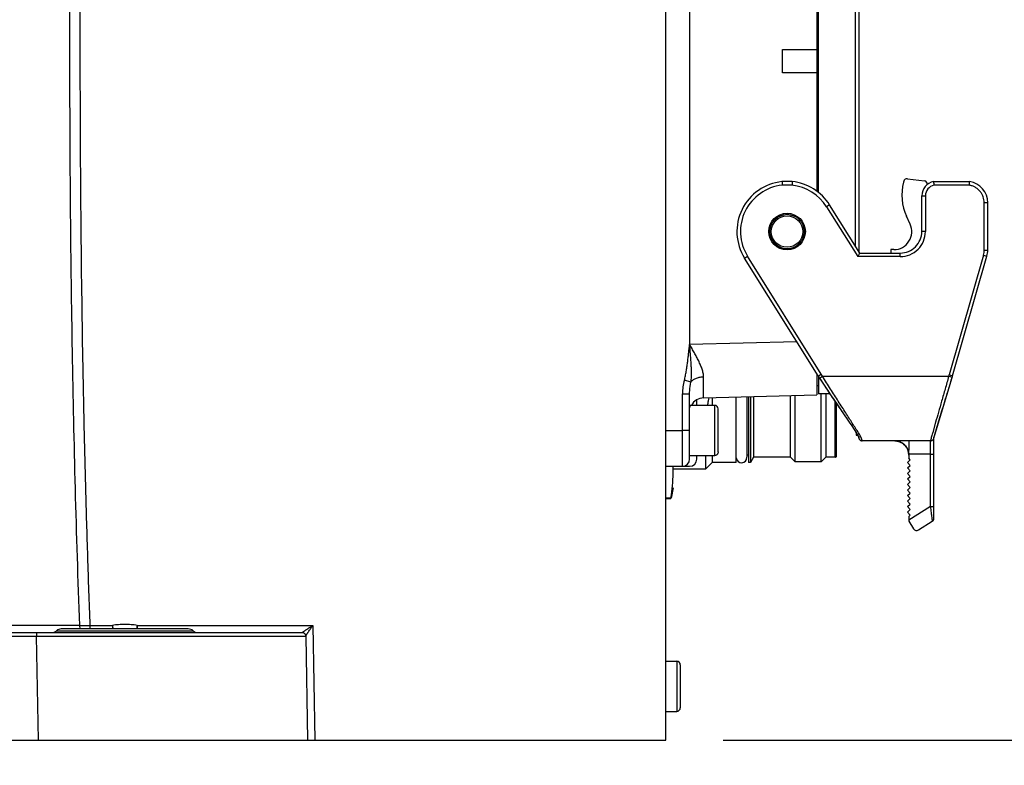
# Model space of a CAD drawing. Header units: millimetres. Extents: x 5828 to 6704, y 123 to 421.
# Tile 253 of 256: x 6562.44 to 6569.31, y 316.68 to 321.88. Entities that reach past the tile are written whole.
import ezdxf

# ---------------------------------------------------------------- set-up
doc = ezdxf.new("R2010")
doc.units = ezdxf.units.MM
for name, color, linetype in [('外形图', 7, 'Continuous'), ('尺寸标注', 7, 'Continuous'), ('运动范围', 7, 'Continuous')]:
    doc.layers.add(name, color=color, linetype=linetype)
doc.styles.add('微软雅黑', font='msyh.ttc', dxfattribs={"height": 1.5})
doc.dimstyles.new('尺寸标注_1_20比例', dxfattribs={"dimtxt": 1.5, "dimasz": 1.25, "dimexe": 0.5, "dimexo": 0.4, "dimgap": 0.5, "dimtad": 1, "dimdec": 1, "dimlfac": 20, "dimdsep": 46, "dimtxsty": '微软雅黑', "dimcen": 0.09, "dimadec": 0, "dimazin": 0, "dimtp": 0.01, "dimtm": 0.01, "dimtfac": 1, "dimtdec": 1, "dimtofl": 0, "dimtmove": 0, "dimatfit": 3, "dimfxl": 1, "dimtolj": 1, "dimarcsym": 0})

# ---------------------------------------------------------------- blocks, each defined once
blk = doc.blocks.new('*D1138')
at = {"layer": 'Defpoints', "color": 0}
for p in [(6564.7628, 336.8553), (6566.9462, 316.8553), (6625.1281, 316.8553)]:
    blk.add_point(p, dxfattribs=at)
at = {"layer": '尺寸标注', "color": 0, "lineweight": -2}
for p, q in [((6565.1628, 336.8553), (6625.6281, 336.8553)), ((6625.1281, 335.6053), (6625.1281, 318.1053)), ((6567.3462, 316.8553), (6625.6281, 316.8553))]:
    blk.add_line(p, q, dxfattribs=at)
at = {"layer": '尺寸标注', "color": 0}
for points in [[(6625.3364, 335.6053), (6624.9197, 335.6053), (6625.1281, 336.8553)], [(6624.9197, 318.1053), (6625.3364, 318.1053), (6625.1281, 316.8553)]]:
    blk.add_solid(points, dxfattribs=at)
at = {"layer": '尺寸标注', "color": 0, "insert": (6623.8564, 326.8553), "char_height": 1.5, "attachment_point": 5, "rotation": 90, "style": '微软雅黑'}
blk.add_mtext('\\A1;\\A1;{\\fAlibaba PuHuiTi 3.0 55 Regular|b0|i0|c134|p18;400}', dxfattribs=at)
blk = doc.blocks.new('*D1143')
at = {"layer": 'Defpoints', "color": 0}
for p in [(6585.6452, 336.8553), (6559.0462, 313.4006), (6585.6452, 297.3862)]:
    blk.add_point(p, dxfattribs=at)
at = {"layer": '尺寸标注', "color": 0, "lineweight": -2}
for p, q in [((6585.6452, 336.4553), (6585.6452, 296.8862)), ((6559.0462, 313.0006), (6559.0462, 296.8862)), ((6560.2962, 297.3862), (6584.3952, 297.3862))]:
    blk.add_line(p, q, dxfattribs=at)
at = {"layer": '尺寸标注', "color": 0}
for points in [[(6560.2962, 297.5945), (6560.2962, 297.1779), (6559.0462, 297.3862)], [(6584.3952, 297.1779), (6584.3952, 297.5945), (6585.6452, 297.3862)]]:
    blk.add_solid(points, dxfattribs=at)
at = {"layer": '尺寸标注', "color": 0, "insert": (6572.0949, 298.6578), "char_height": 1.5, "attachment_point": 5, "style": '微软雅黑'}
blk.add_mtext('\\A1;\\A1;{\\fAlibaba PuHuiTi 3.0 55 Regular|b0|i0|c134|p18;532}', dxfattribs=at)
blk = doc.blocks.new('*D1148')
at = {"layer": 'Defpoints', "color": 0}
for p in [(6566.9462, 316.8553), (6585.3708, 301.1782), (6625.0627, 301.1782)]:
    blk.add_point(p, dxfattribs=at)
at = {"layer": '尺寸标注', "color": 0, "lineweight": -2}
for p, q in [((6567.3462, 316.8553), (6625.5627, 316.8553)), ((6625.0627, 315.6053), (6625.0627, 302.4282)), ((6585.7708, 301.1782), (6625.5627, 301.1782))]:
    blk.add_line(p, q, dxfattribs=at)
at = {"layer": '尺寸标注', "color": 0}
for points in [[(6625.271, 315.6053), (6624.8544, 315.6053), (6625.0627, 316.8553)], [(6624.8544, 302.4282), (6625.271, 302.4282), (6625.0627, 301.1782)]]:
    blk.add_solid(points, dxfattribs=at)
at = {"layer": '尺寸标注', "color": 0, "insert": (6623.7911, 309.0167), "char_height": 1.5, "attachment_point": 5, "rotation": 90, "style": '微软雅黑'}
blk.add_mtext('\\A1;\\A1;{\\fAlibaba PuHuiTi 3.0 55 Regular|b0|i0|c134|p18;313.5}', dxfattribs=at)
blk = doc.blocks.new('*D1157')
at = {"layer": 'Defpoints', "color": 0}
for p in [(6616.6112, 336.8553), (6559.0462, 313.0006), (6616.6112, 278.1994)]:
    blk.add_point(p, dxfattribs=at)
at = {"layer": '尺寸标注', "color": 0, "lineweight": -2}
for p, q in [((6616.6112, 336.4553), (6616.6112, 277.6994)), ((6559.0462, 312.6006), (6559.0462, 277.6994)), ((6560.2962, 278.1994), (6615.3612, 278.1994))]:
    blk.add_line(p, q, dxfattribs=at)
at = {"layer": '尺寸标注', "color": 0}
for points in [[(6560.2962, 278.4078), (6560.2962, 277.9911), (6559.0462, 278.1994)], [(6615.3612, 277.9911), (6615.3612, 278.4078), (6616.6112, 278.1994)]]:
    blk.add_solid(points, dxfattribs=at)
at = {"layer": '尺寸标注', "color": 0, "insert": (6587.8287, 279.479), "char_height": 1.5, "attachment_point": 5, "style": '微软雅黑'}
blk.add_mtext('\\A1;1151.3', dxfattribs=at)

msp = doc.modelspace()

# ---------------------------------------------------------------- linework, layer by layer
at = {"layer": '外形图', "linetype": 'ByBlock'}
for p, q in [((6566.9462, 316.8553), (6566.9462, 326.3553)), ((6567.1112, 323.5657), (6567.1112, 319.6139)), ((6568.2912, 322.917), (6568.2912, 320.2626)), ((6568.2658, 322.8764), (6568.2658, 320.3032)), ((6567.9987, 322.4981), (6567.9987, 320.6816)), ((6568.0112, 320.6717), (6568.0112, 322.508)), ((6567.7587, 321.6711), (6567.9987, 321.6711)), ((6567.7587, 321.5086), (6567.7587, 321.6711)), ((6567.9987, 321.5086), (6567.7587, 321.5086)), ((6568.6317, 320.771), (6568.75, 320.7551)), ((6567.8267, 320.7505), (6567.7557, 320.7505)), ((6567.8254, 320.7255), (6567.757, 320.7255)), ((6568.6051, 320.7526), (6568.6036, 320.7472)), ((6568.8123, 320.7505), (6569.0644, 320.7505)), ((6569.0624, 320.7255), (6568.8148, 320.7255)), ((6568.7312, 320.6523), (6568.7562, 320.6523)), ((6568.7312, 320.4023), (6568.7312, 320.6523)), ((6568.7562, 320.6523), (6568.7562, 320.4023)), ((6568.088, 320.5878), (6568.0668, 320.5745)), ((6568.0668, 320.5745), (6568.2838, 320.2273)), ((6568.2976, 320.2523), (6568.088, 320.5878)), ((6569.1912, 320.6023), (6569.1662, 320.6024)), ((6569.1662, 320.2726), (6569.1662, 320.6024)), ((6569.1912, 320.2726), (6569.1912, 320.6023)), ((6568.6496, 320.4539), (6568.6242, 320.5086)), ((6568.7562, 320.4023), (6568.7312, 320.4023)), ((6567.4944, 320.2169), (6567.5156, 320.2301)), ((6568.008, 319.3949), (6567.4944, 320.2169)), ((6568.0292, 319.4081), (6567.5156, 320.2301)), ((6568.5812, 320.2273), (6568.2838, 320.2273)), ((6568.2976, 320.2523), (6568.5812, 320.2523)), ((6568.5161, 320.2763), (6568.516, 320.2523)), ((6568.5361, 320.2763), (6568.5161, 320.2763)), ((6569.1614, 320.2381), (6568.9216, 319.402)), ((6568.9456, 319.3949), (6569.1854, 320.2312)), ((6569.1614, 320.2381), (6569.1854, 320.2312)), ((6569.1662, 320.2726), (6569.1912, 320.2726)), ((6567.8588, 319.6336), (6567.1112, 319.6139)), ((6567.9987, 319.4098), (6567.9987, 319.2623)), ((6568.008, 319.3949), (6568.0108, 319.3966)), ((6568.008, 319.3949), (6568.0185, 319.3787)), ((6568.0108, 319.3966), (6568.0292, 319.4081)), ((6568.0112, 319.3923), (6568.0112, 319.2698)), ((6568.0185, 319.3787), (6568.0394, 319.3923)), ((6568.0394, 319.3923), (6568.0292, 319.4081)), ((6568.0394, 319.3923), (6568.9187, 319.3923)), ((6568.9187, 319.3923), (6568.9216, 319.402)), ((6568.9426, 319.3851), (6568.9187, 319.3923)), ((6568.9336, 319.3984), (6568.9216, 319.402)), ((6568.9456, 319.3949), (6568.9336, 319.3984)), ((6568.9426, 319.3851), (6568.9446, 319.3916)), ((6568.9446, 319.3916), (6568.9456, 319.3949)), ((6567.1205, 319.3522), (6567.0752, 319.3651)), ((6567.9987, 319.3273), (6568.0112, 319.3273)), ((6568.0185, 319.3787), (6568.0409, 319.3442)), ((6568.0409, 319.3442), (6568.0722, 319.2966)), ((6568.868, 319.1383), (6568.9426, 319.3851)), ((6567.0612, 319.2713), (6567.1112, 319.2713)), ((6567.0612, 319.0151), (6567.0612, 319.2713)), ((6567.1112, 318.8148), (6567.1112, 319.2713)), ((6567.2086, 319.2416), (6567.9987, 319.2623)), ((6567.5112, 319.2496), (6567.5112, 318.8297)), ((6567.5212, 319.2498), (6567.5212, 318.7923)), ((6567.5362, 319.2502), (6567.5362, 318.7923)), ((6567.5564, 319.2507), (6567.5564, 318.8273)), ((6567.8162, 318.8273), (6567.8162, 319.2552)), ((6567.8487, 318.7948), (6567.8487, 319.2584)), ((6568.09, 319.2698), (6568.0112, 319.2698)), ((6568.0287, 318.7948), (6568.0287, 319.2698)), ((6568.0612, 319.2698), (6568.0612, 318.8273)), ((6568.0722, 319.2966), (6568.0925, 319.2661)), ((6568.0925, 319.2661), (6568.1124, 319.2366)), ((6567.2862, 319.1898), (6567.1189, 319.1898)), ((6567.1612, 319.1898), (6567.1612, 319.2283)), ((6567.2687, 319.2432), (6567.2687, 319.189)), ((6567.2862, 318.8398), (6567.2862, 319.1898)), ((6567.4362, 318.7923), (6567.4362, 319.2476)), ((6568.1124, 319.2366), (6568.2293, 319.0647)), ((6568.1262, 318.8273), (6568.1262, 319.2162)), ((6568.1362, 318.8373), (6568.1362, 319.2015)), ((6567.3112, 318.8648), (6567.3112, 319.1648)), ((6568.831, 319.014), (6568.868, 319.1383)), ((6568.2293, 319.0647), (6568.242, 319.046)), ((6568.8274, 319.072), (6568.8076, 319.0013)), ((6568.8223, 318.9861), (6568.8578, 319.1046)), ((6566.9462, 319.0151), (6567.0612, 319.0151)), ((6567.0612, 318.793), (6567.0612, 319.015)), ((6567.1112, 319.0148), (6567.0612, 319.0148)), ((6568.2634, 319.0136), (6568.2758, 318.9941)), ((6568.2733, 318.9981), (6568.2733, 318.981)), ((6568.2799, 318.9873), (6568.2733, 318.9873)), ((6568.2733, 318.981), (6568.2845, 318.9791)), ((6568.8158, 318.962), (6568.8221, 318.9839)), ((6568.8221, 318.9839), (6568.831, 319.014)), ((6568.2905, 318.9655), (6568.291, 318.963)), ((6568.2906, 318.9672), (6568.2907, 318.967)), ((6568.3101, 318.943), (6568.3157, 318.9423)), ((6568.791, 318.9423), (6568.3157, 318.9423)), ((6568.5586, 318.9406), (6568.5638, 318.9395)), ((6568.5636, 318.9396), (6568.5691, 318.9381)), ((6568.5686, 318.9382), (6568.5737, 318.9366)), ((6568.5732, 318.9368), (6568.5788, 318.9347)), ((6568.589, 318.9297), (6568.5943, 318.9266)), ((6568.5942, 318.9266), (6568.5995, 318.923)), ((6568.5994, 318.9231), (6568.6044, 318.9191)), ((6568.6164, 318.9073), (6568.6217, 318.9003)), ((6568.6185, 318.9046), (6568.6227, 318.899)), ((6568.7908, 318.4835), (6568.7908, 318.9423)), ((6568.8158, 318.4021), (6568.8158, 318.962)), ((6567.1112, 318.8398), (6567.2862, 318.8398)), ((6567.1612, 318.8148), (6567.1612, 318.8398)), ((6567.2212, 318.8398), (6567.2212, 318.7448)), ((6567.2687, 318.8398), (6567.2687, 318.7923)), ((6567.5212, 318.8423), (6567.5112, 318.8423)), ((6568.6203, 318.9023), (6568.6231, 318.8984)), ((6568.6231, 318.8984), (6568.627, 318.8921)), ((6568.7908, 318.8493), (6568.6408, 318.8493)), ((6568.6408, 318.8493), (6568.6408, 318.842)), ((6568.6408, 318.842), (6568.6408, 318.8203)), ((6567.0612, 318.7653), (6567.0612, 318.793)), ((6567.2687, 318.7923), (6567.2212, 318.7448)), ((6567.4362, 318.7923), (6567.2687, 318.7923)), ((6567.5362, 318.7923), (6567.5212, 318.7923)), ((6567.5564, 318.8273), (6567.5362, 318.7923)), ((6567.8162, 318.8273), (6567.5564, 318.8273)), ((6567.8162, 318.8273), (6567.8487, 318.7948)), ((6568.0287, 318.7948), (6567.8487, 318.7948)), ((6568.0612, 318.8273), (6568.0287, 318.7948)), ((6568.1262, 318.8273), (6568.0612, 318.8273)), ((6568.6316, 318.7918), (6568.6508, 318.8094)), ((6568.6508, 318.7709), (6568.6316, 318.7918)), ((6568.6316, 318.7533), (6568.6508, 318.7709)), ((6568.6508, 318.8094), (6568.6408, 318.8203)), ((6566.9462, 318.7648), (6567.1112, 318.7648)), ((6566.9962, 318.7153), (6566.9962, 318.7648)), ((6567.2212, 318.7448), (6566.9962, 318.7448)), ((6568.6508, 318.7324), (6568.6316, 318.7533)), ((6568.6316, 318.7148), (6568.6508, 318.7324)), ((6568.6508, 318.6939), (6568.6316, 318.7148)), ((6568.6316, 318.6763), (6568.6508, 318.6939)), ((6568.6508, 318.6554), (6568.6316, 318.6763)), ((6568.6316, 318.6378), (6568.6508, 318.6554)), ((6568.6508, 318.6169), (6568.6316, 318.6378)), ((6566.9962, 318.6148), (6566.9819, 318.5433)), ((6568.6316, 318.5993), (6568.6508, 318.6169)), ((6568.6508, 318.5784), (6568.6316, 318.5993)), ((6568.6316, 318.5608), (6568.6508, 318.5784)), ((6566.9812, 318.5435), (6566.9462, 318.5435)), ((6566.9462, 318.5398), (6566.9812, 318.5398)), ((6566.9812, 318.5398), (6566.9812, 318.5435)), ((6568.6508, 318.5399), (6568.6316, 318.5608)), ((6568.6316, 318.5223), (6568.6508, 318.5399)), ((6568.6508, 318.5014), (6568.6316, 318.5223)), ((6568.6316, 318.4838), (6568.6508, 318.5014)), ((6568.6508, 318.4629), (6568.6316, 318.4838)), ((6568.6316, 318.4453), (6568.6508, 318.4629)), ((6568.6508, 318.4244), (6568.6316, 318.4453)), ((6568.7908, 318.4835), (6568.6408, 318.3898)), ((6568.6508, 318.4244), (6568.6408, 318.4152)), ((6568.6408, 318.4152), (6568.6408, 318.3822)), ((6568.6408, 318.3822), (6568.674, 318.3291)), ((6568.7084, 318.3211), (6568.804, 318.3809)), ((6568.804, 318.3809), (6568.8101, 318.3862)), ((6562.8549, 317.6538), (6562.1854, 317.6538)), ((6562.1952, 317.6053), (6564.4081, 317.6053)), ((6562.695, 317.6178), (6563.6474, 317.6178)), ((6563.6144, 317.6303), (6562.728, 317.6303)), ((6562.9275, 317.655), (6563.0843, 317.655)), ((6562.9275, 317.655), (6562.9275, 317.6303)), ((6563.0843, 317.655), (6563.0843, 317.6303)), ((6563.0843, 317.655), (6563.0881, 317.6303)), ((6563.2581, 317.655), (6564.4819, 317.655)), ((6563.2581, 317.655), (6563.2581, 317.6303)), ((6564.4819, 317.655), (6564.496, 316.8553)), ((6562.1966, 317.5807), (6562.555, 317.5807)), ((6562.555, 317.5807), (6564.4332, 317.5807)), ((6562.5681, 316.8553), (6562.555, 317.5807)), ((6564.4332, 317.5807), (6564.446, 316.8553)), ((6566.9462, 317.4053), (6567.0212, 317.4053)), ((6567.0212, 317.4053), (6567.0212, 317.0553)), ((6567.0462, 317.3803), (6567.0462, 317.0803)), ((6566.9462, 317.0553), (6567.0212, 317.0553)), ((6562.2962, 316.8553), (6566.9462, 316.8553))]:
    msp.add_line(p, q, dxfattribs=at)
for points in [[(6568.242, 319.046), (6568.2534, 319.0289), (6568.2586, 319.021), (6568.2634, 319.0136)], [(6568.2758, 318.9941), (6568.2791, 318.9886), (6568.282, 318.9837), (6568.2844, 318.9794), (6568.2863, 318.9757), (6568.2878, 318.9725), (6568.2889, 318.97), (6568.2897, 318.968), (6568.2902, 318.9666), (6568.2905, 318.9655), (6568.2907, 318.9648), (6568.2908, 318.9644)], [(6568.8127, 318.9547), (6568.8145, 318.9583), (6568.8153, 318.9605), (6568.8159, 318.9622), (6568.8164, 318.9639), (6568.8199, 318.9762)], [(6568.2908, 318.9644), (6568.291, 318.963), (6568.2917, 318.9601), (6568.2944, 318.9542), (6568.2989, 318.9488)], [(6568.2989, 318.9488), (6568.3043, 318.9451), (6568.3101, 318.943)], [(6568.5425, 318.9423), (6568.5439, 318.9423), (6568.5482, 318.942), (6568.5528, 318.9415), (6568.5577, 318.9408), (6568.5628, 318.9398), (6568.568, 318.9384), (6568.5732, 318.9368)], [(6568.5691, 318.9381), (6568.5745, 318.9363), (6568.58, 318.9341), (6568.5855, 318.9316), (6568.591, 318.9286)], [(6568.5785, 318.9348), (6568.5838, 318.9324), (6568.5891, 318.9297)], [(6568.591, 318.9286), (6568.5964, 318.9252), (6568.6017, 318.9214), (6568.6068, 318.9171), (6568.6117, 318.9124), (6568.6164, 318.9073)], [(6568.6044, 318.9191), (6568.6094, 318.9147), (6568.6141, 318.9099), (6568.6185, 318.9046)], [(6568.791, 318.9423), (6568.7956, 318.9428), (6568.8026, 318.9452)], [(6568.8026, 318.9452), (6568.8087, 318.9496), (6568.8127, 318.9547)], [(6568.6217, 318.9003), (6568.6248, 318.8957), (6568.6286, 318.8892)], [(6568.627, 318.8921), (6568.6305, 318.8852), (6568.6336, 318.8779), (6568.6362, 318.8701), (6568.6383, 318.8618)], [(6568.6286, 318.8892), (6568.6318, 318.8822), (6568.6346, 318.875), (6568.6369, 318.8675), (6568.6387, 318.8598), (6568.6392, 318.8571)]]:
    msp.add_lwpolyline(points, dxfattribs=at)
for radius in [0.1275, 0.12, 0.11]:
    msp.add_circle((6567.7912, 320.4023), radius, dxfattribs=at)
for centre, radius, start, end in [((6568.6292, 320.7461), 0.025, 84.38396, 164.92378), ((6567.7912, 320.4023), 0.35, 95.82241, 212), ((6567.7912, 320.4023), 0.325, 96.03769, 212.00228), ((6567.7912, 320.4023), 0.325, 31.99099, 83.95893), ((6567.7912, 320.4023), 0.35, 32, 84.17776), ((6568.9416, 320.6561), 0.35, 164.92378, 204.92378), ((6568.8312, 320.6523), 0.1, 100.90411, 180), ((6568.7467, 320.7303), 0.025, 5.25008, 82.32378), ((6568.8312, 320.6523), 0.075, 102.597, 180.00108), ((6569.0412, 320.6023), 0.15, 0, 81.10132), ((6568.5362, 320.4013), 0.125, 269.92378, 24.92378), ((6568.5812, 320.4023), 0.175, 269.99865, 0.00574), ((6568.5812, 320.4023), 0.15, 269.99097, 0), ((6569.0412, 320.2726), 0.125, 343.99298, 359.99974), ((6569.0412, 320.2726), 0.15, 344, 0), ((6576.3195, 324.7575), 9.8914, 212.94168, 213.4487), ((6567.2112, 319.1417), 0.1, 91.50047, 151.01813), ((6566.5481, 319.3885), 0.7154, 343.84949, 346.48721), ((6566.5886, 319.3787), 0.6737, 346.49966, 348.33801), ((6567.2862, 319.1648), 0.025, 0, 90), ((6568.5408, 318.8423), 0.1, 359.99975, 89.99994), ((6568.1262, 318.8373), 0.01, 270, 0.00244), ((6567.0612, 318.8148), 0.05, 270, 0), ((6567.1112, 318.8148), 0.05, 270, 0), ((6567.4737, 318.8273), 0.0375, 184.81637, 0), ((6566.046, 318.7151), 0.9502, 0.01351, 3.0008), ((6568.7907, 318.8171), 0.3336, 270.01875, 272.1136), ((6582.006, 320.086), 13.312, 186.91396, 187.09567), ((6576.4597, 319.3957), 7.7229, 187.09673, 187.34288), ((6568.7908, 318.4021), 0.025, 320.63484, 0), ((6568.6952, 318.3423), 0.025, 212, 302), ((6562.6619, 317.6553), 0.05, 270, 311.40962), ((6562.728, 317.5803), 0.05, 90, 131.40962), ((6562.3317, 349.134), 31.4846, 270.95216, 271.08438), ((6563.6144, 317.5803), 0.05, 48.59038, 90), ((6563.6805, 317.6553), 0.05, 228.59038, 270), ((6567.0212, 317.3803), 0.025, 0, 90), ((6567.0212, 317.0803), 0.025, 270, 0)]:
    msp.add_arc(centre, radius, start, end, dxfattribs=at)
for points, knots in [([(6562.811, 325.2958), (6562.8037, 324.6593), (6562.7934, 323.7043), (6562.786, 322.4309), (6562.7851, 321.4755), (6562.79, 320.52), (6562.8022, 319.5644), (6562.8229, 318.609), (6562.843, 317.9721), (6562.8549, 317.6538)], [0, 0, 0, 0, 0.249878, 0.374856, 0.499857, 0.624875, 0.749907, 0.87495, 1, 1, 1, 1]), ([(6562.8851, 325.2933), (6562.8775, 324.6571), (6562.8667, 323.7026), (6562.8588, 322.4298), (6562.8576, 321.4749), (6562.8624, 320.5199), (6562.8725, 319.724), (6562.8849, 319.0873), (6562.8965, 318.6098), (6562.9105, 318.1324), (6562.9216, 317.8141), (6562.9275, 317.655)], [0, 0, 0, 0, 0.249874, 0.374852, 0.499852, 0.624871, 0.749904, 0.812425, 0.874949, 0.937474, 1, 1, 1, 1]), ([(6567.7557, 320.7505), (6567.7558, 320.7499), (6567.756, 320.7485), (6567.7562, 320.746), (6567.7564, 320.7415), (6567.7566, 320.7346), (6567.7568, 320.7287), (6567.757, 320.7255)], [0, 0, 0, 0, 0.076899, 0.169292, 0.293567, 0.618264, 1, 1, 1, 1]), ([(6567.8267, 320.7505), (6567.8266, 320.7499), (6567.8264, 320.7474), (6567.8261, 320.7423), (6567.8258, 320.7346), (6567.8256, 320.7287), (6567.8254, 320.7255)], [0, 0, 0, 0, 0.076701, 0.29338, 0.618183, 1, 1, 1, 1]), ([(6568.8123, 320.7505), (6568.8123, 320.7504), (6568.8125, 320.7497), (6568.8129, 320.7483), (6568.8133, 320.746), (6568.8136, 320.743), (6568.8139, 320.7392), (6568.8142, 320.7333), (6568.8145, 320.7287), (6568.8148, 320.7255)], [0, 0, 0, 0, 0.020241, 0.07848, 0.171407, 0.2956, 0.446599, 0.619474, 1, 1, 1, 1]), ([(6569.0624, 320.7255), (6569.0626, 320.7287), (6569.063, 320.7346), (6569.0633, 320.7415), (6569.0636, 320.746), (6569.0639, 320.7483), (6569.0642, 320.7497), (6569.0644, 320.7504), (6569.0644, 320.7505)], [0, 0, 0, 0, 0.381145, 0.705395, 0.829579, 0.922194, 0.979987, 1, 1, 1, 1]), ([(6569.1662, 320.6024), (6569.1661, 320.6169), (6569.1625, 320.639), (6569.1498, 320.6653), (6569.1371, 320.6832), (6569.1217, 320.6988), (6569.1037, 320.7115), (6569.0837, 320.7205), (6569.0695, 320.7242), (6569.0624, 320.7255)], [0, 0, 0, 0, 0.24929, 0.374233, 0.499521, 0.624821, 0.749752, 0.874897, 1, 1, 1, 1]), ([(6568.2976, 320.2523), (6568.2973, 320.2516), (6568.2959, 320.2489), (6568.2929, 320.2436), (6568.2886, 320.236), (6568.2855, 320.2303), (6568.2838, 320.2273)], [0, 0, 0, 0, 0.087652, 0.317926, 0.639171, 1, 1, 1, 1]), ([(6568.5812, 320.2273), (6568.5812, 320.2289), (6568.5812, 320.2321), (6568.5812, 320.2368), (6568.5812, 320.2404), (6568.5812, 320.2431), (6568.5812, 320.2449), (6568.5812, 320.2466), (6568.5812, 320.248), (6568.5812, 320.2493), (6568.5812, 320.2502), (6568.5812, 320.2508), (6568.5812, 320.2512), (6568.5812, 320.2515), (6568.5812, 320.2518), (6568.5812, 320.252), (6568.5812, 320.2522), (6568.5812, 320.2522), (6568.5812, 320.2523), (6568.5812, 320.2523), (6568.5812, 320.2523), (6568.5812, 320.2523)], [0, 0, 0, 0, 0.194056, 0.382181, 0.555673, 0.634516, 0.707189, 0.77306, 0.831497, 0.881872, 0.923692, 0.941306, 0.956677, 0.969774, 0.980563, 0.989013, 0.995089, 0.997228, 0.998761, 0.999685, 1, 1, 1, 1]), ([(6567.0752, 319.3651), (6567.0776, 319.3753), (6567.0821, 319.3958), (6567.088, 319.4267), (6567.0929, 319.4577), (6567.0969, 319.4889), (6567.1006, 319.5202), (6567.1042, 319.5514), (6567.1078, 319.5827), (6567.1101, 319.6035), (6567.1112, 319.6139)], [0, 0, 0, 0, 0.125011, 0.250033, 0.375025, 0.500015, 0.625026, 0.750027, 0.875015, 1, 1, 1, 1]), ([(6567.1205, 319.3522), (6567.1214, 319.3582), (6567.1228, 319.37), (6567.1239, 319.3874), (6567.1243, 319.4043), (6567.1243, 319.4208), (6567.124, 319.4373), (6567.1235, 319.4535), (6567.1227, 319.4697), (6567.1215, 319.4912), (6567.1197, 319.518), (6567.1163, 319.5608), (6567.1132, 319.5928), (6567.1111, 319.6141)], [0, 0, 0, 0, 0.069062, 0.135138, 0.199228, 0.2622, 0.324639, 0.386674, 0.448419, 0.50997, 0.632743, 0.755238, 1, 1, 1, 1]), ([(6567.2088, 319.3876), (6567.209, 319.3966), (6567.2073, 319.4105), (6567.2028, 319.4287), (6567.1985, 319.4427), (6567.1934, 319.4568), (6567.1857, 319.4759), (6567.1747, 319.4997), (6567.1625, 319.5234), (6567.1522, 319.5424), (6567.1417, 319.5615), (6567.1281, 319.5855), (6567.1169, 319.6045), (6567.1112, 319.6139)], [0, 0, 0, 0, 0.109148, 0.16667, 0.22569, 0.286018, 0.347551, 0.473593, 0.602701, 0.668147, 0.734035, 0.866728, 1, 1, 1, 1]), ([(6567.2088, 319.3876), (6567.2002, 319.3875), (6567.1872, 319.3862), (6567.1703, 319.3825), (6567.1579, 319.3784), (6567.1464, 319.3733), (6567.1361, 319.3672), (6567.1274, 319.3602), (6567.1226, 319.3549), (6567.1205, 319.3522)], [0, 0, 0, 0, 0.262246, 0.397007, 0.530433, 0.659546, 0.781955, 0.895742, 1, 1, 1, 1]), ([(6567.2086, 319.2416), (6567.2086, 319.2416), (6567.2086, 319.2417), (6567.2085, 319.2418), (6567.2085, 319.242), (6567.2085, 319.2423), (6567.2085, 319.2426), (6567.2085, 319.2432), (6567.2085, 319.2442), (6567.2084, 319.2455), (6567.2084, 319.2472), (6567.2084, 319.2492), (6567.2084, 319.2515), (6567.2084, 319.254), (6567.2084, 319.2581), (6567.2084, 319.2638), (6567.2083, 319.2716), (6567.2084, 319.2805), (6567.2084, 319.2904), (6567.2084, 319.3015), (6567.2084, 319.3135), (6567.2085, 319.3316), (6567.2086, 319.3564), (6567.2087, 319.3768), (6567.2088, 319.3876)], [0, 0, 0, 0, 0.000285, 0.001078, 0.002391, 0.004227, 0.006584, 0.009462, 0.01678, 0.026174, 0.037638, 0.051166, 0.066751, 0.084385, 0.104049, 0.149383, 0.20259, 0.263501, 0.331939, 0.407675, 0.490468, 0.580076, 0.778543, 1, 1, 1, 1]), ([(6568.2464, 319.0659), (6568.239, 319.0775), (6568.2236, 319.1014), (6568.1999, 319.1385), (6568.1747, 319.1776), (6568.1483, 319.2184), (6568.1214, 319.2605), (6568.0849, 319.3185), (6568.0576, 319.3627), (6568.0394, 319.3923)], [0, 0, 0, 0, 0.106618, 0.221033, 0.341841, 0.467703, 0.597443, 0.73003, 1, 1, 1, 1]), ([(6568.9187, 319.3923), (6568.9104, 319.363), (6568.8939, 319.3055), (6568.8699, 319.2218), (6568.8478, 319.1443), (6568.8339, 319.0951), (6568.8274, 319.072)], [0, 0, 0, 0, 0.274424, 0.539073, 0.784176, 1, 1, 1, 1]), ([(6567.0752, 319.3651), (6567.0709, 319.3498), (6567.0639, 319.3188), (6567.0612, 319.2871), (6567.0612, 319.2713)], [0, 0, 0, 0, 0.500062, 1, 1, 1, 1]), ([(6567.1112, 319.2713), (6567.1112, 319.2779), (6567.1121, 319.3051), (6567.1163, 319.3321), (6567.1205, 319.3522)], [0, 0, 0, 0, 0.243297, 1, 1, 1, 1]), ([(6568.8578, 319.1046), (6568.864, 319.1253), (6568.8771, 319.1688), (6568.8977, 319.2369), (6568.9199, 319.3098), (6568.935, 319.3597), (6568.9426, 319.3851)], [0, 0, 0, 0, 0.220446, 0.465872, 0.728536, 1, 1, 1, 1]), ([(6568.0664, 319.3055), (6568.077, 319.2894), (6568.0982, 319.2576), (6568.1297, 319.2113), (6568.1554, 319.174), (6568.1752, 319.1453), (6568.1893, 319.1249), (6568.2028, 319.1052), (6568.2159, 319.0865), (6568.2282, 319.0687), (6568.243, 319.0471), (6568.2565, 319.0272), (6568.2685, 319.009), (6568.2737, 319.0008), (6568.276, 318.997)], [0, 0, 0, 0, 0.155512, 0.306498, 0.450859, 0.519843, 0.586468, 0.650608, 0.711999, 0.770214, 0.824823, 0.922122, 0.96379, 1, 1, 1, 1]), ([(6567.1189, 319.1898), (6567.1186, 319.1898), (6567.1178, 319.1895), (6567.1166, 319.1886), (6567.1154, 319.1872), (6567.1135, 319.1844), (6567.1117, 319.1793), (6567.1112, 319.1748), (6567.1112, 319.1722)], [0, 0, 0, 0, 0.050617, 0.12154, 0.214091, 0.328107, 0.619642, 1, 1, 1, 1]), ([(6568.2886, 318.9988), (6568.2823, 319.0093), (6568.2683, 319.0317), (6568.2541, 319.0539), (6568.2464, 319.0659)], [0, 0, 0, 0, 0.461698, 1, 1, 1, 1]), ([(6568.276, 318.997), (6568.2775, 318.9946), (6568.2802, 318.9902), (6568.2837, 318.984), (6568.2864, 318.9787), (6568.2883, 318.9744), (6568.2895, 318.971), (6568.2901, 318.969), (6568.2904, 318.9677), (6568.2905, 318.9674), (6568.2906, 318.9668), (6568.2907, 318.9669)], [0, 0, 0, 0, 0.249305, 0.462429, 0.638639, 0.77815, 0.881918, 0.952183, 0.975384, 0.990904, 1, 1, 1, 1]), ([(6568.3049, 318.9704), (6568.3026, 318.9749), (6568.2972, 318.9844), (6568.2917, 318.9938), (6568.2886, 318.9988)], [0, 0, 0, 0, 0.458382, 1, 1, 1, 1]), ([(6568.8076, 319.0013), (6568.8063, 318.9968), (6568.8022, 318.9821), (6568.7981, 318.9674), (6568.7953, 318.9572)], [0, 0, 0, 0, 0.308574, 1, 1, 1, 1]), ([(6568.816, 318.9669), (6568.816, 318.9668), (6568.8161, 318.9667), (6568.8163, 318.9669), (6568.8165, 318.9672), (6568.8167, 318.9676), (6568.8169, 318.9682), (6568.8172, 318.969), (6568.8175, 318.9699), (6568.8178, 318.971), (6568.8182, 318.9723), (6568.8189, 318.9744), (6568.8198, 318.9774), (6568.821, 318.9815), (6568.8219, 318.9845), (6568.8223, 318.9861)], [0, 0, 0, 0, 0.007761, 0.016369, 0.031694, 0.055001, 0.086623, 0.126697, 0.175299, 0.232482, 0.298286, 0.37275, 0.54767, 0.756907, 1, 1, 1, 1]), ([(6568.2907, 318.967), (6568.2907, 318.9649), (6568.2914, 318.9607), (6568.2938, 318.9548), (6568.2978, 318.9494), (6568.3014, 318.9467), (6568.3033, 318.9457)], [0, 0, 0, 0, 0.236051, 0.487759, 0.743876, 1, 1, 1, 1]), ([(6568.3033, 318.9457), (6568.3053, 318.9446), (6568.3093, 318.943), (6568.3136, 318.9423), (6568.3157, 318.9423)], [0, 0, 0, 0, 0.516104, 1, 1, 1, 1]), ([(6568.3157, 318.9423), (6568.3137, 318.9423), (6568.3095, 318.9429), (6568.3055, 318.9445), (6568.3036, 318.9455)], [0, 0, 0, 0, 0.483967, 1, 1, 1, 1]), ([(6568.3115, 318.9567), (6568.311, 318.9577), (6568.3091, 318.9623), (6568.3068, 318.9669), (6568.3049, 318.9704)], [0, 0, 0, 0, 0.216465, 1, 1, 1, 1]), ([(6568.3157, 318.9423), (6568.3157, 318.9423), (6568.3156, 318.9424), (6568.3156, 318.9426), (6568.3155, 318.9429), (6568.3155, 318.9433), (6568.3154, 318.9438), (6568.3153, 318.9444), (6568.3151, 318.9451), (6568.3149, 318.9463), (6568.3144, 318.9481), (6568.3137, 318.9506), (6568.3127, 318.9535), (6568.3119, 318.9556), (6568.3115, 318.9567)], [0, 0, 0, 0, 0.004767, 0.016509, 0.035732, 0.062528, 0.096943, 0.139029, 0.188846, 0.246465, 0.385428, 0.5567, 0.761263, 1, 1, 1, 1]), ([(6568.6412, 318.9068), (6568.6413, 318.9035), (6568.6413, 318.8967), (6568.6406, 318.8899), (6568.6403, 318.8863)], [0, 0, 0, 0, 0.479814, 1, 1, 1, 1]), ([(6568.6406, 318.9423), (6568.6406, 318.9423), (6568.6406, 318.9423), (6568.6406, 318.9422), (6568.6406, 318.942), (6568.6406, 318.9417), (6568.6407, 318.9414), (6568.6407, 318.9408), (6568.6407, 318.9399), (6568.6408, 318.9386), (6568.6408, 318.937), (6568.6408, 318.9351), (6568.6408, 318.9329), (6568.6407, 318.9305), (6568.6407, 318.9268), (6568.6407, 318.9215), (6568.6409, 318.9144), (6568.6412, 318.9095), (6568.6412, 318.9068)], [0, 0, 0, 0, 0.001225, 0.00441, 0.009647, 0.016946, 0.026304, 0.037719, 0.066697, 0.10381, 0.148923, 0.201897, 0.262597, 0.330844, 0.406419, 0.578663, 0.777303, 1, 1, 1, 1]), ([(6568.7953, 318.9572), (6568.795, 318.9561), (6568.7944, 318.9539), (6568.7936, 318.9509), (6568.793, 318.9483), (6568.7924, 318.9462), (6568.7919, 318.9446), (6568.7916, 318.9434), (6568.7913, 318.9427), (6568.7911, 318.9424), (6568.791, 318.9423), (6568.791, 318.9423)], [0, 0, 0, 0, 0.230839, 0.431397, 0.601453, 0.741044, 0.850253, 0.929217, 0.978296, 0.992104, 1, 1, 1, 1]), ([(6568.791, 318.9423), (6568.793, 318.9423), (6568.7972, 318.9429), (6568.8012, 318.9445), (6568.8031, 318.9455)], [0, 0, 0, 0, 0.483976, 1, 1, 1, 1]), ([(6568.8031, 318.9455), (6568.805, 318.9466), (6568.8086, 318.9491), (6568.8113, 318.9527), (6568.8124, 318.9546)], [0, 0, 0, 0, 0.49995, 1, 1, 1, 1]), ([(6568.8124, 318.9546), (6568.8135, 318.9565), (6568.8152, 318.9605), (6568.8159, 318.9648), (6568.816, 318.9669)], [0, 0, 0, 0, 0.516037, 1, 1, 1, 1]), ([(6567.3112, 318.8648), (6567.3112, 318.8616), (6567.3102, 318.8566), (6567.3071, 318.8508), (6567.304, 318.847), (6567.3002, 318.8439), (6567.2944, 318.8408), (6567.2894, 318.8398), (6567.2862, 318.8398)], [0, 0, 0, 0, 0.249107, 0.374696, 0.499981, 0.625268, 0.750864, 1, 1, 1, 1]), ([(6568.6403, 318.8863), (6568.64, 318.8841), (6568.6397, 318.8807), (6568.6392, 318.8761), (6568.6388, 318.8726), (6568.6385, 318.869), (6568.6384, 318.8642), (6568.6388, 318.8606), (6568.6392, 318.8582)], [0, 0, 0, 0, 0.240488, 0.363578, 0.488354, 0.614467, 0.741865, 1, 1, 1, 1]), ([(6568.6392, 318.8582), (6568.6394, 318.8572), (6568.6397, 318.8553), (6568.6399, 318.8533), (6568.6401, 318.8523)], [0, 0, 0, 0, 0.499086, 1, 1, 1, 1]), ([(6568.7908, 318.8493), (6568.7924, 318.8493), (6568.7956, 318.8493), (6568.8002, 318.8494), (6568.8045, 318.8496), (6568.8083, 318.8498), (6568.8113, 318.85), (6568.8134, 318.8503), (6568.8146, 318.8505), (6568.8153, 318.8507), (6568.8156, 318.8508), (6568.8158, 318.851), (6568.8158, 318.851)], [0, 0, 0, 0, 0.192496, 0.379147, 0.551358, 0.7019, 0.825651, 0.917887, 0.951229, 0.975822, 0.991708, 1, 1, 1, 1]), ([(6566.9812, 318.5435), (6566.9859, 318.5719), (6566.9935, 318.629), (6566.9962, 318.6866), (6566.9962, 318.7153)], [0, 0, 0, 0, 0.501364, 1, 1, 1, 1]), ([(6568.803, 318.4837), (6568.8048, 318.4838), (6568.8074, 318.4839), (6568.8105, 318.4842), (6568.8123, 318.4844), (6568.8138, 318.4846), (6568.8148, 318.4848), (6568.8155, 318.485), (6568.8157, 318.4851), (6568.8158, 318.4852), (6568.8158, 318.4853)], [0, 0, 0, 0, 0.418219, 0.589258, 0.731091, 0.843134, 0.924897, 0.976229, 0.990971, 1, 1, 1, 1]), ([(6568.8001, 318.4087), (6568.8004, 318.4066), (6568.8013, 318.3996), (6568.8022, 318.3926), (6568.8029, 318.3877)], [0, 0, 0, 0, 0.300625, 1, 1, 1, 1]), ([(6568.8029, 318.3877), (6568.803, 318.3872), (6568.8031, 318.3862), (6568.8033, 318.3848), (6568.8035, 318.3836), (6568.8037, 318.3827), (6568.8038, 318.3819), (6568.8039, 318.3814), (6568.804, 318.3811), (6568.804, 318.381), (6568.804, 318.3809), (6568.804, 318.3809), (6568.804, 318.3809)], [0, 0, 0, 0, 0.230026, 0.431482, 0.603623, 0.745709, 0.857002, 0.93678, 0.964638, 0.984379, 0.995991, 1, 1, 1, 1]), ([(6562.5535, 317.6053), (6562.5535, 317.6053), (6562.5536, 317.6052), (6562.5537, 317.605), (6562.5538, 317.6048), (6562.5538, 317.6045), (6562.5539, 317.6041), (6562.5541, 317.6033), (6562.5542, 317.6023), (6562.5543, 317.6011), (6562.5544, 317.5997), (6562.5546, 317.5974), (6562.5547, 317.5942), (6562.5549, 317.59), (6562.555, 317.5855), (6562.555, 317.5823), (6562.555, 317.5807)], [0, 0, 0, 0, 0.007611, 0.014245, 0.023045, 0.034069, 0.04733, 0.080512, 0.122378, 0.172581, 0.230673, 0.296125, 0.446617, 0.618467, 0.805258, 1, 1, 1, 1]), ([(6562.8549, 317.6538), (6562.8549, 317.6517), (6562.8555, 317.6437), (6562.8574, 317.6358), (6562.8597, 317.6303)], [0, 0, 0, 0, 0.255644, 1, 1, 1, 1]), ([(6563.2581, 317.655), (6563.2509, 317.6561), (6563.2365, 317.6579), (6563.2148, 317.6597), (6563.193, 317.6608), (6563.1712, 317.6611), (6563.1494, 317.6608), (6563.1277, 317.6597), (6563.1059, 317.6579), (6563.0915, 317.6561), (6563.0843, 317.655)], [0, 0, 0, 0, 0.124998, 0.249998, 0.374998, 0.5, 0.625002, 0.750002, 0.875002, 1, 1, 1, 1]), ([(6563.2581, 317.655), (6563.2579, 317.6545), (6563.2575, 317.6535), (6563.2569, 317.6519), (6563.2564, 317.6504), (6563.2559, 317.6488), (6563.2555, 317.6472), (6563.2551, 317.6451), (6563.2549, 317.6424), (6563.2548, 317.6393), (6563.2548, 317.6367), (6563.2547, 317.6347), (6563.2547, 317.6334), (6563.2546, 317.6324), (6563.2546, 317.6317), (6563.2544, 317.631), (6563.2544, 317.6305), (6563.2543, 317.6303)], [0, 0, 0, 0, 0.065488, 0.130896, 0.196156, 0.261193, 0.325941, 0.390333, 0.517774, 0.643064, 0.765637, 0.825705, 0.884834, 0.914027, 0.942944, 0.971604, 1, 1, 1, 1]), ([(6564.4082, 317.6053), (6564.4082, 317.6053), (6564.4082, 317.6053), (6564.4083, 317.6053), (6564.4083, 317.6053), (6564.4084, 317.6054), (6564.4085, 317.6055), (6564.4087, 317.6056), (6564.409, 317.6058), (6564.4094, 317.606), (6564.4098, 317.6063), (6564.4104, 317.6067), (6564.4112, 317.6073), (6564.4125, 317.6081), (6564.4141, 317.6092), (6564.4159, 317.6104), (6564.4178, 317.6117), (6564.4199, 317.6131), (6564.423, 317.6152), (6564.4269, 317.6178), (6564.4319, 317.6212), (6564.4371, 317.6247), (6564.4424, 317.6283), (6564.4479, 317.632), (6564.4534, 317.6357), (6564.4609, 317.6408), (6564.4704, 317.6473), (6564.4781, 317.6524), (6564.4819, 317.655)], [0, 0, 0, 0, 0.000282, 0.000943, 0.001889, 0.003046, 0.00443, 0.00608, 0.010277, 0.01561, 0.021979, 0.029332, 0.037614, 0.056716, 0.078787, 0.103387, 0.130126, 0.158671, 0.188743, 0.252583, 0.320233, 0.390707, 0.46331, 0.53753, 0.612984, 0.689375, 0.84404, 1, 1, 1, 1]), ([(6564.4082, 317.6053), (6564.4098, 317.6053), (6564.413, 317.605), (6564.4177, 317.6036), (6564.422, 317.6013), (6564.4258, 317.5982), (6564.429, 317.5945), (6564.4313, 317.5902), (6564.4328, 317.5856), (6564.4332, 317.5823), (6564.4332, 317.5807)], [0, 0, 0, 0, 0.125015, 0.250026, 0.375032, 0.500034, 0.62503, 0.750022, 0.87501, 1, 1, 1, 1]), ([(6564.4332, 317.5808), (6564.4332, 317.5808), (6564.4332, 317.5808), (6564.4333, 317.5808), (6564.4333, 317.5809), (6564.4334, 317.581), (6564.4336, 317.5813), (6564.4339, 317.5818), (6564.4345, 317.5826), (6564.4352, 317.5838), (6564.4362, 317.5852), (6564.4373, 317.5869), (6564.4385, 317.5887), (6564.4403, 317.5914), (6564.4427, 317.5951), (6564.4458, 317.5998), (6564.449, 317.6048), (6564.4536, 317.6118), (6564.4596, 317.6209), (6564.4669, 317.6321), (6564.4744, 317.6435), (6564.4794, 317.6512), (6564.4819, 317.655)], [0, 0, 0, 0, 0.000372, 0.000975, 0.001882, 0.003154, 0.00668, 0.011282, 0.023618, 0.039793, 0.059303, 0.081679, 0.10649, 0.133364, 0.192074, 0.255845, 0.323316, 0.393543, 0.539742, 0.690876, 0.844793, 1, 1, 1, 1])]:
    msp.add_open_spline(points, degree=3, knots=knots, dxfattribs=at)
msp.add_open_spline([(6568.6401, 318.8523), (6568.6403, 318.8513), (6568.6407, 318.8503), (6568.6408, 318.8493)], degree=3, dxfattribs=at)
at = {"layer": '运动范围'}
for centre, radius, start, end in [((6557.7962, 336.8553), 58.815, 350, 225), ((6557.7962, 336.8553), 27.849, 283.02564, 56.97436), ((6585.3708, 331.9931), 30.815, 226.27869, 350)]:
    msp.add_arc(centre, radius, start, end, dxfattribs=at)

# ---------------------------------------------------------------- dimensions: what is measured, and where the dimension line sits
at = {"layer": '尺寸标注'}
dim = msp.add_linear_dim(base=(6585.6452, 297.3862), p1=(6559.0462, 313.4006), p2=(6585.6452, 336.8553), text='\\A1;{\\fAlibaba PuHuiTi 3.0 55 Regular|b0|i0|c134|p18;532}', dimstyle='尺寸标注_1_20比例', dxfattribs=at)
dim.commit()
dim.dimension.update_dxf_attribs({"geometry": '*D1143', "text_midpoint": (6572.0949, 297.3862), "dimtype": 160})
dim = msp.add_linear_dim(base=(6616.6112, 278.1994), p1=(6559.0462, 313.0006), p2=(6616.6112, 336.8553), dimstyle='尺寸标注_1_20比例', dxfattribs=at)
dim.commit()
dim.dimension.update_dxf_attribs({"geometry": '*D1157', "text_midpoint": (6587.8287, 279.479)})
for base, p1, p2, picture, middle in [((6625.1281, 316.8553), (6564.7628, 336.8553), (6566.9462, 316.8553), '*D1138', (6625.1281, 326.8553)), ((6625.0627, 301.1782), (6566.9462, 316.8553), (6585.3708, 301.1782), '*D1148', (6625.0627, 309.0167))]:
    dim = msp.add_linear_dim(base=base, p1=p1, p2=p2, angle=90, text='\\A1;{\\fAlibaba PuHuiTi 3.0 55 Regular|b0|i0|c134|p18;<>}', dimstyle='尺寸标注_1_20比例', dxfattribs=at)
    dim.commit()
    dim.dimension.update_dxf_attribs({"geometry": picture, "text_midpoint": middle, "dimtype": 160})

doc.saveas('drawing.dxf')
